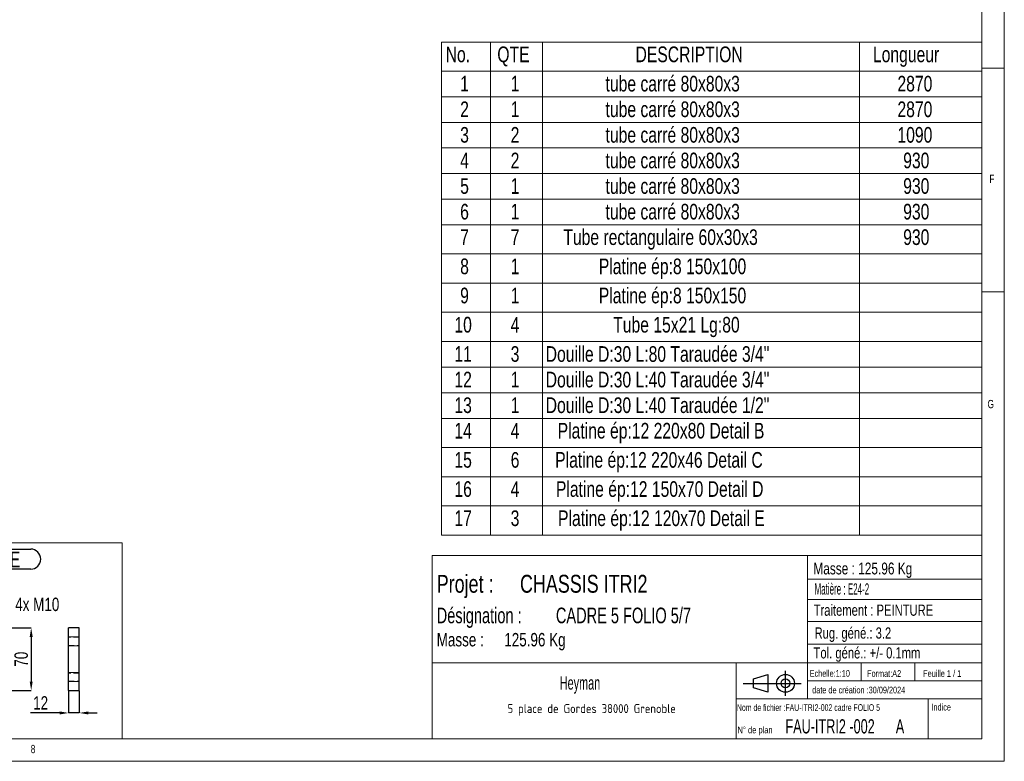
# Model space of a CAD drawing. Header units: millimetres. Extents: x 5 to 589, y 5 to 415.
# Tile 11 of 15: x 369 to 589, y 5 to 171. Entities that reach past the tile are written whole.
import ezdxf

# ---------------------------------------------------------------- set-up
doc = ezdxf.new("R2010")
doc.units = ezdxf.units.MM
doc.header["$PDSIZE"] = -1
doc.linetypes.add('HIDDEN', pattern=[1.905, 1.27, -0.635])
for name, color, linetype in [('COTES', 1, 'Continuous'), ('NOTES', 6, 'Continuous'), ('TRAIT-FINS', 9, 'Continuous'), ('TRAIT-TIRET', 2, 'HIDDEN')]:
    doc.layers.add(name, color=color, linetype=linetype)
doc.layers.add('TRAIT-FORT', color=4, linetype='Continuous', lineweight=25)
doc.styles.add('SLDTEXTSTYLE0', font='TXT', dxfattribs={"width": 0.75})
doc.styles.add('SLDTEXTSTYLE1', font='TXT', dxfattribs={"width": 0.666667})
doc.styles.add('SLDTEXTSTYLE2', font='TXT', dxfattribs={"width": 0.617423})
doc.styles.add('SLDTEXTSTYLE3', font='TXT', dxfattribs={"width": 0.7})
doc.styles.add('SLDTEXTSTYLE4', font='TXT', dxfattribs={"width": 0.535475})
doc.styles.add('SLDTEXTSTYLE5', font='ISOCP3', dxfattribs={"width": 0.96})
doc.styles.add('SLDTEXTSTYLE6', font='TXT', dxfattribs={"width": 0.605})
doc.styles.add('SLDTEXTSTYLE7', font='TXT', dxfattribs={"width": 0.692308})
doc.styles.add('SLDTEXTSTYLE8', font='TXT', dxfattribs={"width": 0.695728})
doc.dimstyles.new('SLDDIMSTYLE4', dxfattribs={"dimtxt": 3, "dimasz": 2, "dimexe": 0, "dimexo": 0.0625, "dimgap": 0.75, "dimtad": 0, "dimtih": 1, "dimtoh": 1, "dimdec": 0, "dimlfac": 5, "dimrnd": 1e-09, "dimzin": 12, "dimdsep": 46, "dimtxsty": 'SLDTEXTSTYLE0', "dimblk1": 'NONE', "dimsah": 1, "dimcen": 0, "dimadec": 0, "dimazin": 3, "dimtfac": 1, "dimtdec": 0, "dimtmove": 0, "dimatfit": 3, "dimldrblk": 'NONE', "dimfxl": 1, "dimfrac": 2, "dimtolj": 1, "dimtzin": 12, "dimarcsym": 0})
doc.dimstyles.new('SLDDIMSTYLE5', dxfattribs={"dimtxt": 3, "dimasz": 2, "dimexe": 0, "dimexo": 0.0625, "dimgap": 0.75, "dimtad": 1, "dimdec": 0, "dimlfac": 5, "dimrnd": 1e-09, "dimzin": 12, "dimdsep": 46, "dimtxsty": 'SLDTEXTSTYLE0', "dimsah": 1, "dimcen": 0.09, "dimadec": 0, "dimazin": 3, "dimtfac": 1, "dimtdec": 0, "dimtofl": 0, "dimtmove": 0, "dimatfit": 3, "dimfxl": 1, "dimfrac": 2, "dimtolj": 1, "dimtzin": 12, "dimarcsym": 0})
doc.dimstyles.new('SLDDIMSTYLE6', dxfattribs={"dimtxt": 3, "dimasz": 2, "dimexe": 0, "dimexo": 0.0625, "dimgap": 0.75, "dimtad": 1, "dimdec": 0, "dimlfac": 5, "dimrnd": 1e-09, "dimzin": 12, "dimdsep": 46, "dimtxsty": 'SLDTEXTSTYLE0', "dimsah": 1, "dimcen": 0.09, "dimadec": 0, "dimazin": 3, "dimtfac": 1, "dimtdec": 0, "dimtmove": 0, "dimatfit": 0, "dimfxl": 1, "dimfrac": 2, "dimtolj": 1, "dimtzin": 12, "dimarcsym": 0})

# ---------------------------------------------------------------- blocks, each defined once
blk = doc.blocks.new('Bloc12')
for p, q in [((2.32, 3.8), (5.55, 4.8)), ((5.55, 4.8), (5.55, 0.8)), ((9.48, 0), (9.48, 5.6)), ((0, 2.8), (12.98, 2.8)), ((2.32, 1.8), (2.32, 3.8)), ((5.55, 0.8), (2.32, 1.8))]:
    blk.add_line(p, q)
for radius in [2, 1]:
    blk.add_circle((9.48, 2.8), radius)
blk = doc.blocks.new('SW_NOTE_1')
at = {"layer": 'NOTES', "color": 0, "char_height": 4, "attachment_point": 1, "style": 'SLDTEXTSTYLE0'}
for s, insert in [('Projet :', (0, 5.16)), ('CHASSIS ITRI2', (18.63, 5.16))]:
    blk.add_mtext(s, dxfattribs=dict(at, insert=insert))
blk = doc.blocks.new('SW_NOTE_2')
at = {"layer": 'NOTES', "color": 0, "insert": (20.94, 2.58), "char_height": 2, "attachment_point": 2, "style": 'SLDTEXTSTYLE5'}
blk.add_mtext('5 place de Gordes 38000 Grenoble', dxfattribs=at)
blk = doc.blocks.new('SW_NOTE_3')
at = {"layer": 'NOTES', "color": 0, "char_height": 3.5, "attachment_point": 1, "style": 'SLDTEXTSTYLE8'}
for s, insert in [('Désignation :', (0, 4.51)), ('CADRE 5 FOLIO 5/7', (26.67, 4.51))]:
    blk.add_mtext(s, dxfattribs=dict(at, insert=insert))
blk = doc.blocks.new('SW_NOTE_4')
at = {"layer": 'NOTES', "color": 0, "char_height": 3, "attachment_point": 1, "style": 'SLDTEXTSTYLE0'}
for s, insert in [('Masse :', (0, 3.87)), ('125.96 Kg', (15.12, 3.87))]:
    blk.add_mtext(s, dxfattribs=dict(at, insert=insert))
blk = doc.blocks.new('SW_TABLEANNOTATION_0')
at = {"color": 0, "linetype": 'Continuous', "lineweight": 18}
for p, q in [((0, 0), (0, -110.26)), ((120.87, 0), (0, 0)), ((10.91, 0), (10.91, -6.53)), ((22.59, 0), (22.59, -6.53)), ((93.48, 0), (93.48, -6.53)), ((120.87, -110.26), (120.87, 0)), ((0, -6.53), (120.87, -6.53)), ((10.91, -6.53), (10.91, -110.26)), ((22.59, -6.53), (22.59, -110.26)), ((93.48, -6.53), (93.48, -110.26)), ((0, -12.25), (120.87, -12.25)), ((0, -17.98), (120.87, -17.98)), ((0, -23.7), (120.87, -23.7)), ((0, -29.43), (120.87, -29.43)), ((0, -35.15), (120.87, -35.15)), ((0, -40.88), (120.87, -40.88)), ((0, -47.4), (120.87, -47.4)), ((0, -53.93), (120.87, -53.93)), ((0, -60.45), (120.87, -60.45)), ((0, -66.98), (120.87, -66.98)), ((0, -72.71), (120.87, -72.71)), ((0, -78.43), (120.87, -78.43)), ((0, -84.16), (120.87, -84.16)), ((0, -90.68), (120.87, -90.68)), ((0, -97.21), (120.87, -97.21)), ((0, -103.73), (120.87, -103.73)), ((0, -110.26), (120.87, -110.26))]:
    blk.add_line(p, q, dxfattribs=at)
at = {"color": 0, "linetype": 'Continuous', "lineweight": 18, "char_height": 3.5, "attachment_point": 1, "style": 'SLDTEXTSTYLE0'}
for s, insert in [('No.', (0.91, -1.01)), ('QTE', (12.47, -1.01)), ('DESCRIPTION', (43.39, -1.01)), ('Longueur', (96.52, -1.01)), ('1', (4.16, -7.56)), ('1', (15.46, -7.56)), ('tube carré 80x80x3', (36.69, -7.56)), ('2870', (102, -7.56)), ('tube carré 80x80x3', (36.69, -13.29)), ('2', (4.16, -13.29)), ('1', (15.46, -13.29)), ('2870', (102, -13.29)), ('3', (4.16, -19.01)), ('2', (15.46, -19.01)), ('tube carré 80x80x3', (36.69, -19.01)), ('1090', (102, -19.01)), ('tube carré 80x80x3', (36.69, -24.74)), ('4', (4.16, -24.74)), ('2', (15.46, -24.74)), ('930', (103.29, -24.74)), ('5', (4.16, -30.46)), ('1', (15.46, -30.46)), ('tube carré 80x80x3', (36.69, -30.46)), ('930', (103.29, -30.46)), ('6', (4.16, -36.19)), ('1', (15.46, -36.19)), ('tube carré 80x80x3', (36.69, -36.19)), ('930', (103.29, -36.19)), ('Tube rectangulaire 60x30x3', (27.24, -41.89)), ('930', (103.29, -41.89)), ('7', (4.16, -41.89)), ('7', (15.46, -41.89)), ('8', (4.16, -48.42)), ('1', (15.46, -48.42)), ('Platine ép:8 150x100', (35.18, -48.42)), ('9', (4.16, -54.94)), ('1', (15.46, -54.94)), ('Platine ép:8 150x150', (35.18, -54.94)), ('10', (2.87, -61.47)), ('4', (15.46, -61.47)), ('Tube 15x21 Lg:80', (38.4, -61.47)), ('11', (2.87, -68.02)), ('3', (15.46, -68.02)), ('Douille D:30 L:80 Taraudée 3/4"', (23.3, -68.02)), ('12', (2.87, -73.74)), ('1', (15.46, -73.74)), ('Douille D:30 L:40 Taraudée 3/4"', (23.3, -73.74)), ('Douille D:30 L:40 Taraudée 1/2"', (23.3, -79.47)), ('13', (2.87, -79.47)), ('1', (15.46, -79.47)), ('14', (2.87, -85.17)), ('4', (15.46, -85.17)), ('Platine ép:12 220x80 Detail B', (25.98, -85.17)), ('15', (2.87, -91.7)), ('6', (15.46, -91.7)), ('Platine ép:12 220x46 Detail C', (25.42, -91.7)), ('16', (2.87, -98.22)), ('4', (15.46, -98.22)), ('Platine ép:12 150x70 Detail D', (25.58, -98.22)), ('17', (2.87, -104.75)), ('3', (15.46, -104.75)), ('Platine ép:12 120x70 Detail E', (26.06, -104.75))]:
    blk.add_mtext(s, dxfattribs=dict(at, insert=insert))
blk = doc.blocks.new('_D_44')
at = {"layer": 'COTES', "color": 0, "lineweight": -2, "transparency": 16777216}
for p, q in [((364.94, 40.1), (360.43, 34.21)), ((366.94, 40.1), (364.94, 40.1)), ((358, 31.03), (359.22, 32.62))]:
    blk.add_line(p, q, dxfattribs=at)
at = {"layer": 'COTES', "color": 0, "transparency": 16777216}
blk.add_solid([(360.17, 34.41), (360.7, 34.01), (359.22, 32.62)], dxfattribs=at)
at = {"layer": 'Defpoints', "color": 0, "transparency": 16777216}
for p in [(358, 31.03), (359.22, 32.62)]:
    blk.add_point(p, dxfattribs=at)
at = {"layer": 'COTES', "color": 0, "transparency": 16777216, "insert": (367.69, 41.6), "char_height": 3, "attachment_point": 1, "style": 'SLDTEXTSTYLE0'}
blk.add_mtext('\\A1;4x M10', dxfattribs=at)
blk = doc.blocks.new('_NONE')
blk = doc.blocks.new('_D_48')
at = {"layer": 'COTES', "color": 0, "lineweight": -2, "transparency": 16777216}
for p, q in [((363.67, 34.83), (371.27, 34.83)), ((371.27, 32.83), (371.27, 22.83)), ((363.67, 20.83), (371.27, 20.83))]:
    blk.add_line(p, q, dxfattribs=at)
at = {"layer": 'COTES', "color": 0, "transparency": 16777216}
for points in [[(370.93, 32.83), (371.6, 32.83), (371.27, 34.83)], [(370.93, 22.83), (371.6, 22.83), (371.27, 20.83)]]:
    blk.add_solid(points, dxfattribs=at)
at = {"layer": 'Defpoints', "color": 0, "transparency": 16777216}
for p in [(363.61, 34.83), (363.61, 20.83), (371.27, 20.83)]:
    blk.add_point(p, dxfattribs=at)
at = {"layer": 'COTES', "color": 0, "transparency": 16777216, "insert": (367.52, 27.83), "char_height": 3, "attachment_point": 2, "rotation": 90, "style": 'SLDTEXTSTYLE0'}
blk.add_mtext('\\A1;70', dxfattribs=at)
blk = doc.blocks.new('SW_NOTE_41')
at = {"layer": 'NOTES', "color": 0}
for p, q in [((-0.24, 5.09), (16.68, 5.09)), ((16.68, 0.61), (-0.24, 0.61))]:
    blk.add_line(p, q, dxfattribs=at)
for centre, start, end in [((-0.24, 2.85), 90, 270), ((16.68, 2.85), 270, 90)]:
    blk.add_arc(centre, 2.24, start, end, dxfattribs=at)
at = {"layer": 'NOTES', "color": 0, "insert": (8.2, 4.51), "char_height": 3.5, "attachment_point": 2, "style": 'SLDTEXTSTYLE0'}
blk.add_mtext('Detail E', dxfattribs=at)
blk = doc.blocks.new('_D_51')
at = {"layer": 'COTES', "color": 0, "lineweight": -2, "transparency": 16777216}
for p, q in [((379.63, 20.76), (379.63, 15.81)), ((382.03, 20.76), (382.03, 15.81)), ((377.63, 15.81), (371.13, 15.81)), ((382.03, 15.81), (379.63, 15.81)), ((384.03, 15.81), (386.03, 15.81))]:
    blk.add_line(p, q, dxfattribs=at)
at = {"layer": 'COTES', "color": 0, "transparency": 16777216}
for points in [[(377.63, 16.15), (377.63, 15.48), (379.63, 15.81)], [(384.03, 16.15), (384.03, 15.48), (382.03, 15.81)]]:
    blk.add_solid(points, dxfattribs=at)
at = {"layer": 'Defpoints', "color": 0, "transparency": 16777216}
for p in [(379.63, 20.83), (382.03, 20.83), (382.03, 15.81)]:
    blk.add_point(p, dxfattribs=at)
at = {"layer": 'COTES', "color": 0, "transparency": 16777216, "insert": (373.38, 19.56), "char_height": 3, "attachment_point": 2, "style": 'SLDTEXTSTYLE0'}
blk.add_mtext('\\A1;12', dxfattribs=at)

msp = doc.modelspace()

# ---------------------------------------------------------------- linework, layer by layer
at = {"lineweight": 18}
for p, q in [((589, 5), (589, 415)), ((584, 10), (584, 410)), ((584, 160), (589, 160)), ((589, 110), (584, 110)), ((326.2, 53.87), (391.63, 53.87)), ((391.63, 10), (391.63, 53.87)), ((391.63, 53.87), (391.63, 10)), ((461, 51), (461, 10)), ((584, 51), (461, 51)), ((545, 51), (545, 19)), ((584, 51), (584, 10)), ((545, 45.76), (584, 45.76)), ((545, 41.18), (584, 41.18)), ((545, 36.24), (584, 36.24)), ((545, 31.18), (584, 31.18)), ((461, 27), (584, 27)), ((529, 27), (529, 10)), ((557, 27), (557, 23)), ((569, 27), (569, 23)), ((545, 23), (584, 23)), ((529, 19), (584, 19)), ((572, 19), (572, 10)), ((10, 10), (584, 10)), ((326.2, 10), (391.63, 10)), ((461, 10), (584, 10)), ((5, 5), (589, 5))]:
    msp.add_line(p, q, dxfattribs=at)
at = {"layer": 'TRAIT-FINS', "lineweight": 18}
for p, q in [((382.03, 32.83), (379.63, 32.83)), ((382.03, 32.83), (379.63, 32.83)), ((382.03, 32.83), (379.63, 32.83)), ((382.03, 30.83), (379.63, 30.83)), ((382.03, 30.83), (379.63, 30.83)), ((382.03, 30.83), (379.63, 30.83)), ((382.03, 24.83), (379.63, 24.83)), ((382.03, 22.83), (379.63, 22.83))]:
    msp.add_line(p, q, dxfattribs=at)
at = {"layer": 'TRAIT-FORT', "lineweight": 25}
for p, q in [((379.63, 20.83), (379.63, 34.83)), ((382.03, 34.83), (379.63, 34.83)), ((382.03, 20.83), (382.03, 34.83)), ((379.63, 20.83), (382.03, 20.83))]:
    msp.add_line(p, q, dxfattribs=at)
at = {"layer": 'TRAIT-TIRET'}
for p, q in [((382.03, 32.73), (379.63, 32.73)), ((379.63, 30.93), (382.03, 30.93)), ((382.03, 24.73), (379.63, 24.73)), ((379.63, 22.93), (382.03, 22.93))]:
    msp.add_line(p, q, dxfattribs=at)

# ---------------------------------------------------------------- block references
at = {"lineweight": 18}
msp.add_blockref('SW_TABLEANNOTATION_0', (463.09, 165.86), dxfattribs=at)
msp.add_blockref('Bloc12', (530.56, 19.63))
msp.add_blockref('Bloc12', (530.56, 19.63))
at = {"layer": 'NOTES'}
for name, p in [('SW_NOTE_41', (354.47, 47.36)), ('SW_NOTE_1', (462, 41.54)), ('SW_NOTE_3', (462, 34.86)), ('SW_NOTE_4', (462, 29.83)), ('SW_NOTE_2', (475.74, 15.21))]:
    msp.add_blockref(name, p, dxfattribs=at)

# ---------------------------------------------------------------- texts
for s, insert, char_height, attachment_point, style in [('F', (585.67, 136.17), 1.85, 1, 'SLDTEXTSTYLE0'), ('G', (585.25, 85.82), 1.85, 1, 'SLDTEXTSTYLE0'), ('Masse : 125.96 Kg', (546.28, 49.44), 2.6458, 1, 'SLDTEXTSTYLE0'), ('Matière : E24-2', (546.53, 44.8), 2.5, 1, 'SLDTEXTSTYLE4'), ('Traitement : PEINTURE', (546.34, 40.05), 2.5, 1, 'SLDTEXTSTYLE0'), ('Rug. géné.: 3.2', (546.55, 34.94), 2.5, 1, 'SLDTEXTSTYLE0'), ('Tol. géné.: +/- 0.1mm', (546.32, 30.5), 2.5, 1, 'SLDTEXTSTYLE0'), ('Echelle:1:10', (545.45, 25.4), 1.5, 1, 'SLDTEXTSTYLE0'), ('Format:A2', (558.29, 25.38), 1.5, 1, 'SLDTEXTSTYLE0'), ('Feuille 1 / 1', (570.81, 25.38), 1.5, 1, 'SLDTEXTSTYLE7'), ('Heyman', (494.06, 24.03), 3, 2, 'SLDTEXTSTYLE6'), ('date de création :30/09/2024', (546.01, 21.69), 1.5, 1, 'SLDTEXTSTYLE0'), ('Nom de fichier :FAU-ITRI2-002 cadre FOLIO 5', (529.18, 17.77), 1.5, 1, 'SLDTEXTSTYLE2'), ('Indice', (572.69, 17.86), 1.5, 1, 'SLDTEXTSTYLE0'), ('FAU-ITRI2 -002      A', (540.03, 14.41), 3.175, 1, 'SLDTEXTSTYLE1'), ('N° de plan', (529.3, 12.77), 1.5, 1, 'SLDTEXTSTYLE3'), ('8', (371.17, 8.67), 1.85, 1, 'SLDTEXTSTYLE0')]:
    msp.add_mtext(s, dxfattribs=dict(at, insert=insert, char_height=char_height, attachment_point=attachment_point, style=style))

# ---------------------------------------------------------------- dimensions: what is measured, and where the dimension line sits
at = {"layer": 'COTES'}
dim = msp.add_diameter_dim_2p(p1=(358, 31.03), p2=(359.22, 32.62), text='4x M<>', dimstyle='SLDDIMSTYLE4', override={"dimpost": '<>'}, dxfattribs=at)
dim.commit()
dim.dimension.update_dxf_attribs({"geometry": '_D_44', "text_midpoint": (373.51, 40.1), "dimtype": 163})
for base, p1, p2, angle, dimstyle, picture, middle in [((371.27, 20.83), (363.61, 34.83), (363.61, 20.83), 90, 'SLDDIMSTYLE5', '_D_48', (371.27, 27.83)), ((382.03, 15.81), (379.63, 20.83), (382.03, 20.83), 0, 'SLDDIMSTYLE6', '_D_51', (373.38, 15.81))]:
    dim = msp.add_linear_dim(base=base, p1=p1, p2=p2, angle=angle, dimstyle=dimstyle, dxfattribs=at)
    dim.commit()
    dim.dimension.update_dxf_attribs({"geometry": picture, "text_midpoint": middle, "dimtype": 160})

doc.saveas('drawing.dxf')
